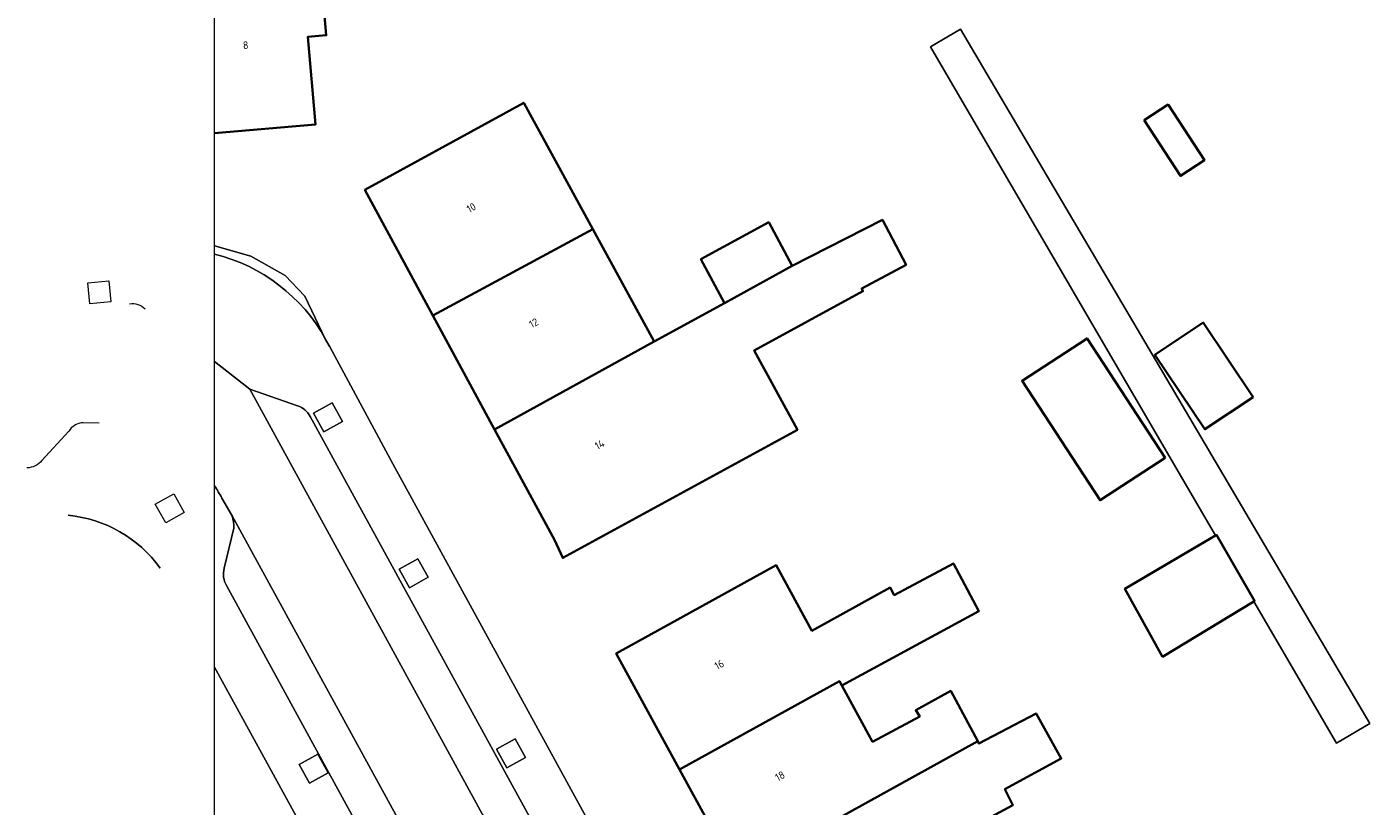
# Model space of a CAD drawing. Header units: metres. Extents: x 154991 to 155595, y 461305 to 461800.
# Tile 24 of 88: x 154994 to 155057, y 461647 to 461684. Entities that reach past the tile are written whole.
import ezdxf
from ezdxf.enums import TextEntityAlignment as Align

# ---------------------------------------------------------------- set-up
doc = ezdxf.new("R2010")
doc.units = ezdxf.units.M
for name, color, linetype, lineweight in [('B-WE-GR-GROENVOORZIENING-GV', 80, 'Continuous', 18), ('B-WE-OG-BEBOUWING-GV', 7, 'Continuous', 35), ('B-WE-OG-BEBOUWING-T18', 10, 'Continuous', 18), ('B-WE-OG-TERREIN_ERF-GV', 7, 'Continuous', 18), ('B-WE-VH-VERHARDING_ASFALT-GV', 252, 'Continuous', 18), ('B-WE-VH-VERHARDING_STRAATBAKSTEEN-GV', 252, 'Continuous', 18), ('B-WE-VH-VERHARDING_TEGEL-GV', 252, 'Continuous', 18)]:
    doc.layers.add(name, color=color, linetype=linetype, lineweight=lineweight)
doc.layers.add('X-XX-AL-HULPLIJN-G', color=210, linetype='Continuous', lineweight=18, plot=False)
doc.styles.add('NLCS-ISO-M200-T18', font='NLCS-ISO.ttf', dxfattribs={"height": 0.36})

msp = doc.modelspace()

# ---------------------------------------------------------------- linework, layer by layer
at = {"layer": 'B-WE-GR-GROENVOORZIENING-GV', "flags": 128}
for points in [[(155007.558, 461664.923), (155008.429, 461665.414), (155007.939, 461666.285), (155007.067, 461665.794)], [(155011.585, 461657.59), (155012.456, 461658.081), (155011.966, 461658.952), (155011.094, 461658.461)], [(155016.163, 461649.121), (155017.035, 461649.612), (155016.544, 461650.483), (155015.673, 461649.992)], [(155006.882, 461648.403), (155007.754, 461648.894), (155007.263, 461649.765), (155006.392, 461649.275)]]:
    msp.add_lwpolyline(points, close=True, dxfattribs=at)
at = {"layer": 'B-WE-OG-BEBOUWING-GV', "flags": 128}
msp.add_lwpolyline([(155002.41, 461678.967), (155007.154, 461679.376), (155006.799, 461683.499), (155007.666, 461683.574), (155007.417, 461686.459), (155006.542, 461686.384), (155006.422, 461687.783), (155006.096, 461687.755), (155007.479, 461689.948), (155008.498, 461689.305), (155010.96, 461693.209), (155006.35, 461696.214), (155003.832, 461692.352), (155005.298, 461691.397), (155002.736, 461687.466), (155002.41, 461687.438)], dxfattribs=at)
for points in [[(155020.199, 461674.458), (155016.954, 461680.4), (155009.481, 461676.302), (155012.679, 461670.397)], [(155046.119, 461679.578), (155047.827, 461676.96), (155048.953, 461677.695), (155047.245, 461680.312)], [(155012.679, 461670.397), (155015.58, 461665.039), (155023.087, 461669.169), (155020.199, 461674.458)], [(155026.386, 461670.969), (155023.087, 461669.169), (155015.58, 461665.039), (155018.397, 461659.85), (155018.789, 461658.998), (155029.817, 461665.023), (155027.791, 461668.753), (155032.899, 461671.536), (155032.845, 461671.671), (155034.927, 461672.779), (155033.819, 461674.887), (155029.575, 461672.725)], [(155029.575, 461672.725), (155028.468, 461674.78), (155025.278, 461673.05), (155026.386, 461670.969)], [(155051.242, 461666.559), (155048.898, 461670.06), (155046.632, 461668.543), (155048.976, 461665.042)], [(155047.108, 461663.7), (155043.441, 461669.32), (155040.384, 461667.326), (155044.051, 461661.705)], [(155051.285, 461656.951), (155051.314, 461656.969), (155049.531, 461660.077), (155049.48, 461660.047), (155045.206, 461657.538), (155046.99, 461654.348)], [(155024.272, 461649.05), (155031.799, 461653.195), (155031.912, 461652.988), (155038.35, 461656.491), (155037.154, 461658.732), (155034.37, 461657.246), (155034.181, 461657.597), (155030.504, 461655.568), (155028.824, 461658.646), (155021.298, 461654.502)], [(155026.971, 461644.105), (155038.296, 461650.372), (155037.271, 461652.299), (155037.032, 461652.747), (155035.384, 461651.828), (155035.573, 461651.531), (155033.351, 461650.352), (155031.912, 461652.988), (155031.799, 461653.195), (155024.272, 461649.05)], [(155038.296, 461650.372), (155026.971, 461644.105), (155029.948, 461638.648), (155037.436, 461642.869), (155036.109, 461645.299), (155039.95, 461647.368), (155039.572, 461648.125), (155042.221, 461649.557), (155041.043, 461651.684), (155038.356, 461650.26)]]:
    msp.add_lwpolyline(points, close=True, dxfattribs=at)
at = {"layer": 'B-WE-OG-TERREIN_ERF-GV', "flags": 128}
for points in [[(155002.41, 461687.438), (155002.736, 461687.466), (155005.298, 461691.397), (155003.832, 461692.352), (155006.35, 461696.214), (155010.96, 461693.209), (155008.498, 461689.305), (155007.479, 461689.948), (155006.096, 461687.755), (155006.422, 461687.783), (155006.542, 461686.384), (155007.417, 461686.459), (155007.666, 461683.574), (155006.799, 461683.499), (155007.154, 461679.376), (155002.41, 461678.967)], [(155002.41, 461673.671), (155004.119, 461673.18), (155005.728, 461672.282), (155006.652, 461671.3), (155007.635, 461669.273), (155007.826, 461668.919), (155010.8, 461663.425), (155025.89, 461635.821), (155026.754, 461633.996), (155028.562, 461634.852), (155028.947, 461634.038), (155027.286, 461633.206), (155037.449, 461614.79)], [(155025.774, 461610.568), (155025.46, 461611.926), (155025.024, 461612.595), (155002.41, 461653.849)]]:
    msp.add_lwpolyline(points, dxfattribs=at)
for points in [[(155051.285, 461656.951), (155046.99, 461654.348), (155045.206, 461657.538), (155049.48, 461660.047), (155036.077, 461683.034), (155037.487, 461683.865), (155056.727, 461651.202), (155055.171, 461650.286)], [(155051.285, 461656.951), (155055.171, 461650.286), (155056.727, 461651.202), (155037.487, 461683.865), (155036.077, 461683.034), (155049.48, 461660.047), (155049.531, 461660.077), (155051.314, 461656.969)], [(155026.386, 461670.969), (155025.278, 461673.05), (155028.468, 461674.78), (155029.575, 461672.725), (155033.819, 461674.887), (155034.927, 461672.779), (155032.845, 461671.671), (155032.899, 461671.536), (155027.791, 461668.753), (155029.817, 461665.023), (155018.789, 461658.998), (155018.397, 461659.85), (155015.58, 461665.039), (155012.679, 461670.397), (155009.481, 461676.302), (155016.954, 461680.4), (155020.199, 461674.458), (155023.087, 461669.169)], [(155046.119, 461679.578), (155047.245, 461680.312), (155048.953, 461677.695), (155047.827, 461676.96)], [(155051.242, 461666.559), (155048.976, 461665.042), (155046.632, 461668.543), (155048.898, 461670.06)], [(155047.108, 461663.7), (155044.051, 461661.705), (155040.384, 461667.326), (155043.441, 461669.32)], [(155031.912, 461652.988), (155033.351, 461650.352), (155035.573, 461651.531), (155035.384, 461651.828), (155037.032, 461652.747), (155037.271, 461652.299), (155038.296, 461650.372), (155038.356, 461650.26), (155041.043, 461651.684), (155042.221, 461649.557), (155039.572, 461648.125), (155039.95, 461647.368), (155036.109, 461645.299), (155037.436, 461642.869), (155029.948, 461638.648), (155026.971, 461644.105), (155024.272, 461649.05), (155021.298, 461654.502), (155028.824, 461658.646), (155030.504, 461655.568), (155034.181, 461657.597), (155034.37, 461657.246), (155037.154, 461658.732), (155038.35, 461656.491)]]:
    msp.add_lwpolyline(points, close=True, dxfattribs=at)
at = {"layer": 'B-WE-OG-TERREIN_ERF-GV'}
msp.add_lwpolyline([(154999.85, 461658.517, 0.216747), (154995.533, 461660.997)], format="xyb", dxfattribs=at)
at = {"layer": 'B-WE-VH-VERHARDING_ASFALT-GV', "flags": 128}
msp.add_lwpolyline([(155002.757, 461661.811), (155003.238, 461660.97), (155028.051, 461615.632), (155030.121, 461611.849), (155030.194, 461611.716), (155030.24, 461611.637), (155033.383, 461613.323), (155031.211, 461617.296), (155004.073, 461666.925), (155002.41, 461668.226)], dxfattribs=at)
at = {"layer": 'B-WE-VH-VERHARDING_ASFALT-GV'}
msp.add_lwpolyline([(155002.41, 461662.384, -0.025068), (155002.757, 461661.811)], format="xyb", dxfattribs=at)
at = {"layer": 'B-WE-VH-VERHARDING_STRAATBAKSTEEN-GV', "flags": 128}
for points in [[(155006.311, 461666.14), (155004.073, 461666.925), (155031.211, 461617.296), (155033.383, 461613.323)], [(155033.691, 461616.745), (155006.908, 461665.641)], [(155030.121, 461611.849), (155028.051, 461615.632), (155003.238, 461660.97)], [(155003.312, 461660.389), (155002.869, 461658.507)], [(155002.971, 461657.691), (155027.304, 461613.169)]]:
    msp.add_lwpolyline(points, dxfattribs=at)
at = {"layer": 'B-WE-VH-VERHARDING_STRAATBAKSTEEN-GV'}
for points in [[(155006.908, 461665.641, 0.215401), (155006.311, 461666.14)], [(155003.238, 461660.97, -0.110338), (155003.312, 461660.389)], [(155002.869, 461658.507, 0.196078), (155002.971, 461657.691)]]:
    msp.add_lwpolyline(points, format="xyb", dxfattribs=at)
at = {"layer": 'B-WE-VH-VERHARDING_TEGEL-GV', "flags": 128}
for points in [[(155007.635, 461669.273), (155006.652, 461671.3), (155005.728, 461672.282), (155004.119, 461673.18), (155002.41, 461673.671)], [(155037.449, 461614.79), (155027.286, 461633.206), (155028.947, 461634.038), (155028.562, 461634.852), (155026.754, 461633.996), (155025.89, 461635.821), (155010.8, 461663.425), (155007.826, 461668.919), (155007.635, 461669.273)], [(155002.41, 461668.226), (155004.073, 461666.925), (155006.311, 461666.14)], [(155006.908, 461665.641), (155033.691, 461616.745)], [(154995.562, 461664.962), (154994.289, 461663.574)], [(154996.99, 461665.326), (154996.23, 461665.347), (154996.163, 461665.341)], [(155003.238, 461660.97), (155002.757, 461661.811)], [(155002.869, 461658.507), (155003.312, 461660.389)], [(155027.304, 461613.169), (155002.971, 461657.691)], [(155002.41, 461653.849), (155025.024, 461612.595), (155025.46, 461611.926), (155025.774, 461610.568)]]:
    msp.add_lwpolyline(points, dxfattribs=at)
at = {"layer": 'B-WE-VH-VERHARDING_TEGEL-GV'}
for points in [[(155002.41, 461673.283, -0.209902), (155007.635, 461669.273)], [(155007.635, 461669.273, 0.209902), (155002.41, 461673.283, 0.209902)], [(154998.421, 461670.946, -0.245311), (154999.143, 461670.711)], [(155006.311, 461666.14, -0.215401), (155006.908, 461665.641)], [(154996.163, 461665.341, 0.218262), (154995.562, 461664.962)], [(154994.289, 461663.574, -0.238466), (154993.591, 461663.234)], [(155002.757, 461661.811, 0.025068), (155002.41, 461662.384, 0.025068)], [(154995.533, 461660.997, -0.216747), (154999.85, 461658.517)], [(155003.312, 461660.389, 0.110338), (155003.238, 461660.97)], [(155002.971, 461657.691, -0.196078), (155002.869, 461658.507)]]:
    msp.add_lwpolyline(points, format="xyb", dxfattribs=at)
at = {"layer": 'B-WE-VH-VERHARDING_TEGEL-GV', "flags": 128}
for points in [[(154996.545, 461670.941), (154996.448, 461671.936), (154997.444, 461672.032), (154997.54, 461671.037)], [(155007.558, 461664.923), (155007.067, 461665.794), (155007.939, 461666.285), (155008.429, 461665.414)], [(155000.118, 461660.646), (154999.627, 461661.517), (155000.498, 461662.008), (155000.989, 461661.137)], [(155011.585, 461657.59), (155011.094, 461658.461), (155011.966, 461658.952), (155012.456, 461658.081)], [(155016.163, 461649.121), (155015.673, 461649.992), (155016.544, 461650.483), (155017.035, 461649.612)], [(155006.882, 461648.403), (155006.392, 461649.275), (155007.263, 461649.765), (155007.754, 461648.894)]]:
    msp.add_lwpolyline(points, close=True, dxfattribs=at)
at = {"layer": 'X-XX-AL-HULPLIJN-G'}
msp.add_lwpolyline([(155584.678, 461304.911), (155002.41, 461304.911), (155002.41, 461797.142), (155584.678, 461797.142)], close=True, dxfattribs=at)

# ---------------------------------------------------------------- texts
at = {"layer": 'B-WE-OG-BEBOUWING-T18', "style": 'NLCS-ISO-M200-T18'}
for s, rotation, p in [('8', 4.9, (155003.874, 461683.108)), ('10', 28.4, (155014.482, 461675.467)), ('12', 28.4, (155017.42, 461670.042)), ('14', 28.5, (155020.519, 461664.325)), ('16', 28.6, (155026.142, 461653.975)), ('18', 28.6, (155029, 461648.737))]:
    msp.add_text(s, height=0.36, rotation=rotation, dxfattribs=at).set_placement(p, align=Align.MIDDLE)

doc.saveas('drawing.dxf')
